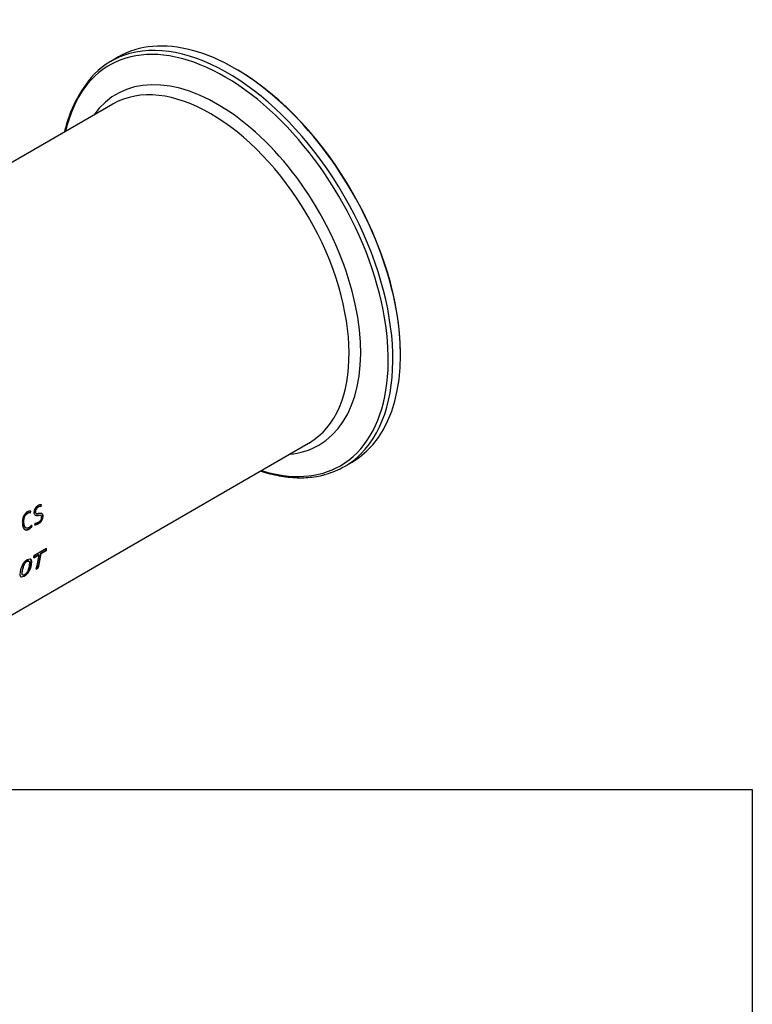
# Paper-space layout 'Invenitec-A4' of a CAD drawing. Header units: millimetres. Extents: x -135 to 296, y -123 to 302.
# Tile 7 of 9: x 233 to 296, y 60 to 144. Entities that reach past the tile are written whole.
import ezdxf

# ---------------------------------------------------------------- set-up
doc = ezdxf.new("R2010")
doc.units = ezdxf.units.MM
doc.layers.add('Default', color=7, linetype='Continuous')
doc.layers.add('FTP-20TL-30T', color=7, linetype='Continuous')
picture_1 = doc.add_image_def('image1.jpg', size_in_pixel=(1363, 928))

# ---------------------------------------------------------------- blocks, each defined once
blk = doc.blocks.new('SE6')
at = {"layer": 'FTP-20TL-30T', "color": 7, "linetype": 'Continuous'}
for p, q in [((258.668, 97.144), (258.224, 96.888)), ((258.347, 94.395), (251.519, 90.453)), ((228.854, 50.971), (269.777, 74.598)), ((271.874, 73.245), (272.318, 73.501)), ((253.96, 70.872), (253.981, 70.864)), ((254.14, 70.911), (254.165, 71.012)), ((254.14, 70.911), (254.161, 70.903)), ((254.161, 70.903), (254.186, 71.004)), ((253.347, 70.515), (253.368, 70.506)), ((253.509, 70.547), (253.531, 70.646)), ((253.509, 70.547), (253.53, 70.539)), ((253.53, 70.539), (253.552, 70.638)), ((253.807, 70.605), (253.828, 70.597)), ((253.864, 70.507), (253.885, 70.498)), ((253.968, 70.398), (253.989, 70.389)), ((254.135, 70.383), (254.114, 70.393)), ((254.26, 70.348), (254.281, 70.338)), ((253.135, 69.948), (253.156, 69.938)), ((253.258, 69.665), (253.28, 69.655)), ((253.421, 69.59), (253.442, 69.579)), ((253.61, 69.767), (253.586, 69.807)), ((253.631, 69.756), (253.595, 69.818)), ((253.61, 69.767), (253.631, 69.756)), ((253.803, 69.94), (253.773, 69.838)), ((253.987, 69.917), (254.008, 69.906)), ((254.481, 68.458), (253.742, 68.031)), ((253.726, 67.913), (254.034, 68.091)), ((253.731, 67.944), (254.013, 68.107)), ((254.013, 68.107), (254.034, 68.091)), ((254.137, 68.178), (254.445, 68.356)), ((254.137, 68.178), (254.158, 68.163)), ((254.158, 68.163), (254.466, 68.34)), ((254.445, 68.356), (254.466, 68.34)), ((253.442, 67.712), (253.421, 67.728)), ((253.871, 67.253), (253.994, 67.325)), ((253.879, 67.288), (253.974, 67.343)), ((253.974, 67.343), (253.994, 67.325)), ((253.056, 66.931), (253.077, 66.913))]:
    blk.add_line(p, q, dxfattribs=at)
for centre, radius, start, end in [((263.036, 91.022), 7.724, 138.68825, 166.80216), ((254.165, 70.571), 0.428, 118.00566, 183.57877), ((254.096, 70.617), 0.289, 117.99352, 182.25597), ((254.117, 70.608), 0.29, 118.03444, 182.31306), ((254.106, 70.632), 0.282, 83.11688, 121.30909), ((254.155, 70.649), 0.356, 85.11452, 122.57226), ((254.127, 70.624), 0.281, 83.01403, 121.31221), ((253.471, 70.318), 0.233, 80.56516, 122.0563), ((253.508, 70.346), 0.295, 81.58102, 122.34654), ((253.491, 70.31), 0.232, 80.45976, 122.05693), ((253.766, 70.358), 0.494, 296.55126, 358.78583), ((253.851, 70.295), 0.338, 296.5116, 358.56585), ((253.787, 70.348), 0.494, 296.58464, 358.84379), ((253.102, 70.119), 0.618, 301.02216, 325.19231), ((253.124, 70.108), 0.617, 301.02994, 325.24317), ((253.185, 70.095), 0.494, 301.46621, 325.95922), ((253.776, 70.27), 0.431, 269.61093, 302.50085), ((253.755, 70.282), 0.433, 272.87857, 302.49289), ((253.811, 70.316), 0.376, 268.75839, 300.52103)]:
    blk.add_arc(centre, radius, start, end, dxfattribs=at)
for centre, major_axis, start_param, end_param in [((265.493, 85.322), (6.825, -11.821), 0, 3.141593), ((264.89, 84.974), (6.746, -11.684), 0, 3.701765), ((265.049, 85.066), (6.825, -11.821), 0.153425, 2.991956), ((265.049, 85.066), (6.825, -11.821), 2.991956, 3.294484), ((264.461, 84.727), (5.912, -10.241), 0, 3.400722), ((264.062, 84.496), (5.715, -9.899), 0.009025, 3.138586), ((265.535, 85.347), (6.795, -11.769), 0.793309, 2.342238), ((264.062, 84.496), (5.715, -9.899), 3.138586, 3.141593), ((264.461, 84.727), (5.912, -10.241), 6.024056, 6.283185), ((264.062, 84.496), (5.715, -9.899), 0, 0.009025), ((265.049, 85.066), (6.825, -11.821), 0, 0.153425), ((264.89, 84.974), (6.746, -11.684), 5.723013, 6.283185), ((265.049, 85.066), (6.825, -11.821), 6.135458, 6.283185), ((246.473, 74.341), (5.7, -9.873), 0.636251, 0.646486), ((246.473, 74.341), (5.715, -9.899), 0.636251, 0.649956), ((245.734, 73.915), (5.715, -9.899), 0.636251, 0.649956), ((246.042, 74.092), (5.715, -9.899), 0.534233, 0.636251), ((246.166, 74.164), (5.7, -9.873), 0.534233, 0.636251), ((246.166, 74.164), (5.715, -9.899), 0.534233, 0.636251)]:
    blk.add_ellipse(centre, major_axis=major_axis, ratio=0.57735, start_param=start_param, end_param=end_param, dxfattribs=at)
for points, knots in [([(266.977, 72.98), (267.155, 72.921), (267.517, 72.815), (268.055, 72.695), (268.589, 72.617), (269.111, 72.58), (269.621, 72.586), (270.11, 72.636), (270.499, 72.705), (270.694, 72.764), (270.757, 72.783)], [0.8068497, 0.8068497, 0.8068497, 0.8068497, 0.8324314, 0.8588485, 0.8852363, 0.9115824, 0.9378741, 0.9641, 0.9902529, 1, 1, 1, 1]), ([(253.351, 70.595), (253.338, 70.588), (253.325, 70.58), (253.3, 70.562), (253.288, 70.552), (253.253, 70.52), (253.23, 70.496), (253.188, 70.442), (253.169, 70.412), (253.136, 70.35), (253.121, 70.317), (253.097, 70.249), (253.088, 70.215), (253.073, 70.146), (253.069, 70.112), (253.062, 70.046), (253.061, 70.013), (253.061, 69.948), (253.064, 69.917), (253.066, 69.886)], [0, 0, 0, 0, 0.0625, 0.0625, 0.125, 0.125, 0.25, 0.25, 0.375, 0.375, 0.5, 0.5, 0.625, 0.625, 0.75, 0.75, 0.875, 0.875, 1, 1, 1, 1]), ([(253.135, 69.948), (253.133, 69.972), (253.131, 69.997), (253.13, 70.048), (253.131, 70.073), (253.134, 70.125), (253.138, 70.152), (253.147, 70.205), (253.153, 70.233), (253.17, 70.287), (253.18, 70.314), (253.205, 70.365), (253.219, 70.389), (253.252, 70.434), (253.27, 70.454), (253.298, 70.48), (253.307, 70.488), (253.327, 70.502), (253.337, 70.509), (253.347, 70.515)], [0, 0, 0, 0, 0.125, 0.125, 0.25, 0.25, 0.375, 0.375, 0.5, 0.5, 0.625, 0.625, 0.75, 0.75, 0.875, 0.875, 0.9375, 0.9375, 1, 1, 1, 1]), ([(253.156, 69.938), (253.154, 69.963), (253.152, 69.988), (253.151, 70.038), (253.152, 70.064), (253.156, 70.116), (253.159, 70.142), (253.168, 70.196), (253.174, 70.224), (253.199, 70.305), (253.224, 70.358), (253.273, 70.425), (253.29, 70.445), (253.319, 70.471), (253.328, 70.479), (253.348, 70.494), (253.358, 70.5), (253.368, 70.506)], [0, 0, 0, 0, 0.125, 0.125, 0.25, 0.25, 0.375, 0.375, 0.5, 0.5, 0.75, 0.75, 0.875, 0.875, 0.9375, 0.9375, 1, 1, 1, 1]), ([(253.737, 70.545), (253.74, 70.527), (253.742, 70.509), (253.751, 70.477), (253.757, 70.463), (253.78, 70.424), (253.801, 70.406), (253.85, 70.386), (253.877, 70.383), (253.933, 70.383), (253.961, 70.385), (253.989, 70.389)], [0, 0, 0, 0, 0.125, 0.125, 0.25, 0.25, 0.5, 0.5, 0.75, 0.75, 1, 1, 1, 1]), ([(253.801, 70.407), (253.802, 70.407), (253.803, 70.406), (253.829, 70.395), (253.856, 70.392), (253.912, 70.392), (253.94, 70.395), (253.968, 70.398)], [0.4854958, 0.4854958, 0.4854958, 0.4854958, 0.5, 0.5, 0.75, 0.75, 1, 1, 1, 1]), ([(253.864, 70.507), (253.85, 70.513), (253.838, 70.523), (253.822, 70.545), (253.817, 70.556), (253.81, 70.58), (253.808, 70.592), (253.807, 70.605)], [0.5582271, 0.5582271, 0.5582271, 0.5582271, 0.75, 0.75, 0.875, 0.875, 1, 1, 1, 1]), ([(254.021, 70.493), (254, 70.491), (253.979, 70.489), (253.937, 70.487), (253.917, 70.488), (253.879, 70.499), (253.861, 70.51), (253.843, 70.537), (253.838, 70.547), (253.831, 70.571), (253.829, 70.584), (253.828, 70.597)], [0, 0, 0, 0, 0.25, 0.25, 0.5, 0.5, 0.75, 0.75, 0.875, 0.875, 1, 1, 1, 1]), ([(253.968, 70.398), (253.99, 70.401), (254.012, 70.404), (254.056, 70.405), (254.077, 70.404), (254.103, 70.398), (254.109, 70.396), (254.114, 70.393)], [0, 0, 0, 0, 0.25, 0.25, 0.5, 0.5, 0.5774884, 0.5774884, 0.5774884, 0.5774884]), ([(253.989, 70.389), (254.011, 70.391), (254.034, 70.394), (254.077, 70.396), (254.098, 70.395), (254.128, 70.387), (254.137, 70.383), (254.154, 70.372), (254.162, 70.365), (254.174, 70.348), (254.179, 70.337), (254.186, 70.313), (254.188, 70.3), (254.189, 70.286)], [0, 0, 0, 0, 0.25, 0.25, 0.5, 0.5, 0.625, 0.625, 0.75, 0.75, 0.875, 0.875, 1, 1, 1, 1]), ([(254.281, 70.338), (254.279, 70.356), (254.277, 70.374), (254.269, 70.407), (254.263, 70.422), (254.248, 70.448), (254.239, 70.459), (254.218, 70.477), (254.206, 70.484), (254.167, 70.498), (254.138, 70.5), (254.08, 70.5), (254.051, 70.497), (254.021, 70.493)], [0, 0, 0, 0, 0.125, 0.125, 0.25, 0.25, 0.375, 0.375, 0.5, 0.5, 0.75, 0.75, 1, 1, 1, 1]), ([(254.26, 70.348), (254.258, 70.366), (254.256, 70.384), (254.248, 70.417), (254.242, 70.432), (254.222, 70.468), (254.203, 70.484), (254.181, 70.494)], [0, 0, 0, 0, 0.125, 0.125, 0.25, 0.25, 0.4666418, 0.4666418, 0.4666418, 0.4666418]), ([(253.066, 69.886), (253.069, 69.856), (253.072, 69.825), (253.083, 69.768), (253.09, 69.74), (253.115, 69.663), (253.139, 69.618), (253.188, 69.57), (253.207, 69.557), (253.247, 69.54), (253.269, 69.535), (253.316, 69.534), (253.34, 69.538), (253.378, 69.549), (253.391, 69.554), (253.416, 69.565), (253.429, 69.572), (253.442, 69.579)], [0, 0, 0, 0, 0.125, 0.125, 0.25, 0.25, 0.5, 0.5, 0.625, 0.625, 0.75, 0.75, 0.875, 0.875, 0.9375, 0.9375, 1, 1, 1, 1]), ([(253.258, 69.665), (253.257, 69.666), (253.255, 69.667), (253.238, 69.676), (253.224, 69.688), (253.2, 69.716), (253.19, 69.733), (253.172, 69.769), (253.165, 69.789), (253.153, 69.831), (253.148, 69.853), (253.14, 69.9), (253.137, 69.924), (253.135, 69.948)], [0.3624362, 0.3624362, 0.3624362, 0.3624362, 0.375, 0.375, 0.5, 0.5, 0.625, 0.625, 0.75, 0.75, 0.875, 0.875, 1, 1, 1, 1]), ([(253.443, 69.673), (253.433, 69.668), (253.423, 69.662), (253.403, 69.654), (253.393, 69.65), (253.363, 69.642), (253.344, 69.64), (253.307, 69.644), (253.29, 69.649), (253.259, 69.666), (253.246, 69.678), (253.221, 69.706), (253.211, 69.723), (253.193, 69.759), (253.186, 69.779), (253.174, 69.821), (253.169, 69.844), (253.161, 69.89), (253.158, 69.914), (253.156, 69.938)], [0, 0, 0, 0, 0.0625, 0.0625, 0.125, 0.125, 0.25, 0.25, 0.375, 0.375, 0.5, 0.5, 0.625, 0.625, 0.75, 0.75, 0.875, 0.875, 1, 1, 1, 1]), ([(253.196, 69.563), (253.199, 69.562), (253.202, 69.56), (253.226, 69.55), (253.248, 69.546), (253.295, 69.545), (253.319, 69.549), (253.357, 69.56), (253.37, 69.564), (253.395, 69.576), (253.408, 69.583), (253.421, 69.59)], [0.6038072, 0.6038072, 0.6038072, 0.6038072, 0.625, 0.625, 0.75, 0.75, 0.875, 0.875, 0.9375, 0.9375, 1, 1, 1, 1]), ([(253.572, 67.482), (253.592, 67.591), (253.603, 67.699), (253.559, 67.814), (253.533, 67.843), (253.452, 67.854), (253.399, 67.836), (253.293, 67.776), (253.237, 67.731), (253.139, 67.617), (253.1, 67.551), (253.009, 67.359), (252.983, 67.24), (252.942, 67.023), (252.926, 66.917), (252.958, 66.81), (252.98, 66.786), (253.056, 66.78), (253.107, 66.799), (253.214, 66.861), (253.271, 66.904), (253.374, 67.012), (253.419, 67.076), (253.52, 67.258), (253.551, 67.372), (253.572, 67.482)], [0, 0, 0, 0, 0.125, 0.125, 0.1875, 0.1875, 0.25, 0.25, 0.3125, 0.3125, 0.375, 0.375, 0.5, 0.5, 0.625, 0.625, 0.6875, 0.6875, 0.75, 0.75, 0.8125, 0.8125, 0.875, 0.875, 1, 1, 1, 1]), ([(253.551, 67.498), (253.571, 67.608), (253.582, 67.715), (253.544, 67.815), (253.531, 67.834), (253.513, 67.847)], [0, 0, 0, 0, 0.125, 0.125, 0.1623223, 0.1623223, 0.1623223, 0.1623223]), ([(252.953, 66.818), (252.965, 66.808), (252.979, 66.802), (253.036, 66.798), (253.086, 66.817), (253.193, 66.879), (253.251, 66.922), (253.354, 67.03), (253.398, 67.093), (253.499, 67.275), (253.53, 67.389), (253.551, 67.498)], [0.6576615, 0.6576615, 0.6576615, 0.6576615, 0.6875, 0.6875, 0.75, 0.75, 0.8125, 0.8125, 0.875, 0.875, 1, 1, 1, 1]), ([(253.421, 67.728), (253.417, 67.731), (253.413, 67.733), (253.384, 67.747), (253.348, 67.742), (253.268, 67.696), (253.226, 67.655), (253.163, 67.564), (253.141, 67.515), (253.091, 67.377), (253.074, 67.295), (253.044, 67.134), (253.03, 67.056), (253.035, 66.966), (253.042, 66.944), (253.056, 66.931)], [0.177159, 0.177159, 0.177159, 0.177159, 0.1875, 0.1875, 0.25, 0.25, 0.3125, 0.3125, 0.375, 0.375, 0.5, 0.5, 0.625, 0.625, 0.6755253, 0.6755253, 0.6755253, 0.6755253]), ([(253.454, 67.416), (253.466, 67.476), (253.474, 67.537), (253.475, 67.592), (253.476, 67.615), (253.475, 67.637), (253.471, 67.656), (253.468, 67.674), (253.462, 67.69), (253.453, 67.702), (253.443, 67.714), (253.429, 67.722), (253.413, 67.725), (253.4, 67.727), (253.384, 67.726), (253.367, 67.721), (253.352, 67.716), (253.336, 67.708), (253.319, 67.697), (253.303, 67.687), (253.286, 67.674), (253.27, 67.659), (253.254, 67.643), (253.239, 67.626), (253.225, 67.607), (253.209, 67.585), (253.194, 67.562), (253.182, 67.539), (253.165, 67.506), (253.152, 67.474), (253.141, 67.443), (253.125, 67.395), (253.113, 67.348), (253.102, 67.304), (253.092, 67.261), (253.084, 67.219), (253.076, 67.179), (253.067, 67.128), (253.059, 67.078), (253.056, 67.033), (253.054, 67.01), (253.053, 66.988), (253.055, 66.968), (253.056, 66.951), (253.06, 66.935), (253.067, 66.924), (253.075, 66.912), (253.087, 66.905), (253.102, 66.902), (253.112, 66.899), (253.125, 66.9), (253.139, 66.904), (253.154, 66.908), (253.17, 66.915), (253.187, 66.925), (253.205, 66.936), (253.225, 66.951), (253.243, 66.967), (253.261, 66.983), (253.279, 67.002), (253.295, 67.022), (253.318, 67.049), (253.339, 67.079), (253.355, 67.108), (253.371, 67.136), (253.383, 67.164), (253.393, 67.192), (253.417, 67.254), (253.433, 67.314), (253.446, 67.372), (253.449, 67.387), (253.452, 67.401), (253.454, 67.416)], [0, 0, 0, 0, 0.093621, 0.093621, 0.093621, 0.131159, 0.131159, 0.131159, 0.165655, 0.165655, 0.165655, 0.200846, 0.200846, 0.200846, 0.229787, 0.229787, 0.229787, 0.255062, 0.255062, 0.255062, 0.280821, 0.280821, 0.280821, 0.306494, 0.306494, 0.306494, 0.337025, 0.337025, 0.337025, 0.380027, 0.380027, 0.380027, 0.446051, 0.446051, 0.446051, 0.509456, 0.509456, 0.509456, 0.588575, 0.588575, 0.588575, 0.628142, 0.628142, 0.628142, 0.662601, 0.662601, 0.662601, 0.698034, 0.698034, 0.698034, 0.723862, 0.723862, 0.723862, 0.75051, 0.75051, 0.75051, 0.779253, 0.779253, 0.779253, 0.807851, 0.807851, 0.807851, 0.848207, 0.848207, 0.848207, 0.887584, 0.887584, 0.887584, 0.977619, 0.977619, 0.977619, 1, 1, 1, 1])]:
    blk.add_open_spline(points, degree=3, knots=knots, dxfattribs=at)

psp = doc.layouts.new('Invenitec-A4')

# ---------------------------------------------------------------- block references
at = {"layer": 'Default', "xscale": 1.457684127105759, "yscale": 1.457684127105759, "zscale": 1.457684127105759}
psp.add_blockref('SE6', (-135.333, -0.741), dxfattribs=at)

# ---------------------------------------------------------------- pictures from other files: only their frames are drawn
image = psp.add_image(picture_1, insert=(182.695, 1.619), size_in_units=(112.996, 76.934))
image.dxf.flags = 7

doc.saveas('drawing.dxf')
